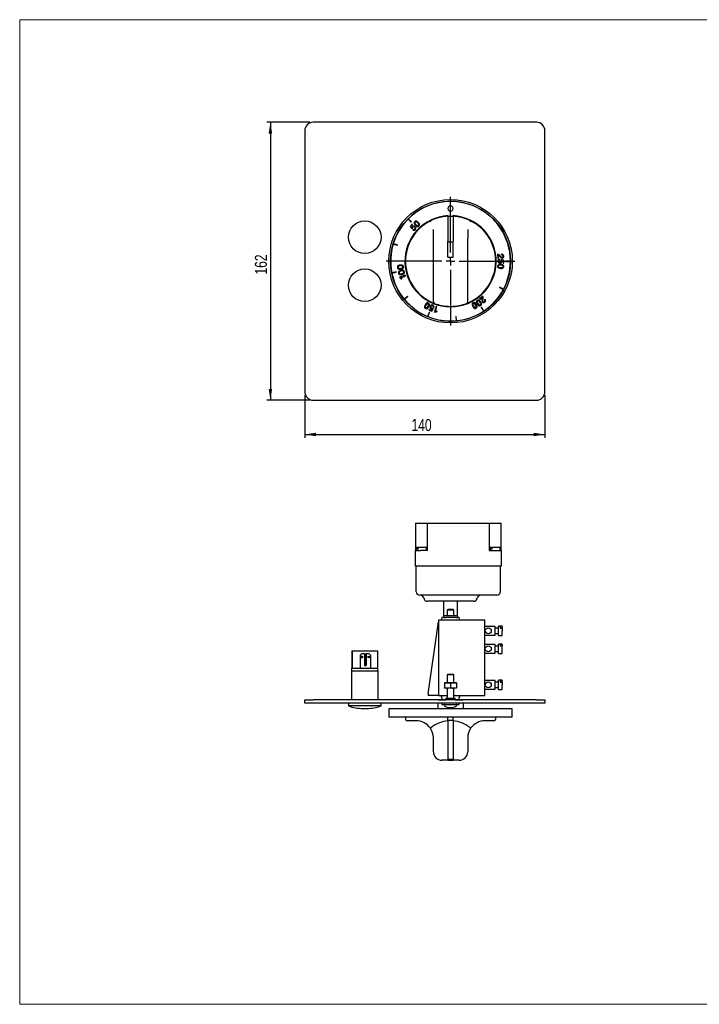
# Model space of a CAD drawing. Header units: millimetres. Extents: x 10 to 830, y 10 to 584.
# Tile 1 of 2: x 10 to 406, y 10 to 584. Entities that reach past the tile are written whole.
import ezdxf

# ---------------------------------------------------------------- set-up
doc = ezdxf.new("R2010")
doc.units = ezdxf.units.MM
doc.header["$LTSCALE"] = 2
doc.layers.add('SLD-0', color=179, linetype='Continuous')
doc.styles.add('SLDTEXTSTYLE2', font='TXT', dxfattribs={"width": 0.75})
doc.dimstyles.new('SLDDIMSTYLE0', dxfattribs={"dimtxt": 7, "dimasz": 6.604, "dimexe": 0, "dimexo": 0.0625, "dimgap": 1.75, "dimtad": 1, "dimdec": 1, "dimrnd": 1e-09, "dimzin": 12, "dimdsep": 46, "dimtxsty": 'SLDTEXTSTYLE2', "dimsah": 1, "dimcen": 0.09, "dimadec": 0, "dimazin": 3, "dimtfac": 1, "dimtdec": 1, "dimtofl": 0, "dimtmove": 0, "dimatfit": 3, "dimfxl": 1, "dimfrac": 2, "dimtolj": 1, "dimtzin": 12, "dimarcsym": 0})

# ---------------------------------------------------------------- blocks, each defined once
blk = doc.blocks.new('_D')
at = {"layer": 'SLD-0'}
for p, q in [((178.72, 524.19), (153.72, 524.19)), ((155.72, 524.19), (155.72, 362.19)), ((178.72, 362.19), (153.72, 362.19))]:
    blk.add_line(p, q, dxfattribs=at)
for points in [[(155.72, 524.19), (154.7, 517.58), (156.74, 517.58)], [(155.72, 362.19), (156.74, 368.79), (154.7, 368.79)]]:
    blk.add_solid(points, dxfattribs=at)
at = {"layer": 'SLD-0', "insert": (146.7, 435.43), "char_height": 7, "attachment_point": 1, "rotation": 90, "style": 'SLDTEXTSTYLE2'}
blk.add_mtext('162', dxfattribs=at)
blk = doc.blocks.new('_D_1')
at = {"layer": 'SLD-0'}
for p, q in [((175.72, 365.19), (175.72, 340.19)), ((315.72, 365.19), (315.72, 340.19)), ((175.72, 342.19), (315.72, 342.19))]:
    blk.add_line(p, q, dxfattribs=at)
for points in [[(175.72, 342.19), (182.32, 341.17), (182.32, 343.2)], [(315.72, 342.19), (309.12, 343.2), (309.12, 341.17)]]:
    blk.add_solid(points, dxfattribs=at)
at = {"layer": 'SLD-0', "insert": (237.96, 351.21), "char_height": 7, "attachment_point": 1, "style": 'SLDTEXTSTYLE2'}
blk.add_mtext('140', dxfattribs=at)
blk = doc.blocks.new('SW_CENTERMARKSYMBOL_0')
at = {"layer": 'SLD-0', "color": 0}
for p, q in [((0, 5), (0, 37.5)), ((-5, 0), (-37.5, 0)), ((0, 0), (-2.5, 0)), ((0, 0), (0, 2.5)), ((0, 0), (0, -2.5)), ((0, 0), (2.5, 0)), ((5, 0), (37.5, 0)), ((0, -5), (0, -37.5))]:
    blk.add_line(p, q, dxfattribs=at)

msp = doc.modelspace()

# ---------------------------------------------------------------- linework, layer by layer
at = {"color": 7, "linetype": 'Continuous', "lineweight": 18}
for p, q in [((829.6, 584), (9.6, 584)), ((9.6, 584), (9.6, 10)), ((9.6, 10), (829.6, 10))]:
    msp.add_line(p, q, dxfattribs=at)
at = {"color": 7, "linetype": 'Continuous', "lineweight": 25}
for p, q in [((310.72, 524.19), (180.72, 524.19)), ((175.72, 519.19), (175.72, 367.19)), ((315.72, 367.19), (315.72, 519.19)), ((235.97, 467.8), (237.78, 465.99)), ((237.92, 466.14), (236.11, 467.94)), ((237.78, 465.99), (237.92, 466.14)), ((249.44, 466.95), (249.47, 466.96)), ((259.22, 469.45), (259.22, 454.78)), ((262.22, 469.31), (259.22, 469.31)), ((259.32, 469.31), (259.32, 469.75)), ((262.12, 469.75), (262.12, 469.31)), ((262.22, 469.45), (262.22, 454.78)), ((271.97, 466.96), (272, 466.95)), ((238.31, 464.75), (237.15, 463.47)), ((237.15, 463.47), (238.27, 462.01)), ((237.63, 463.45), (238.58, 464.5)), ((238.25, 462.64), (237.63, 463.45)), ((238.27, 462.64), (238.25, 462.64)), ((238.27, 462.01), (238.53, 462.26)), ((238.58, 464.5), (238.31, 464.75)), ((239, 461.79), (238.72, 461.48)), ((250.72, 456.56), (250.72, 461.77)), ((270.72, 461.77), (270.72, 456.56)), ((250.72, 419.54), (250.72, 456.56)), ((259.22, 453.95), (259.22, 454.78)), ((262.22, 454.34), (259.22, 454.34)), ((259.22, 445.54), (259.22, 453.95)), ((262.22, 453.95), (262.22, 454.78)), ((262.22, 445.54), (262.22, 453.95)), ((270.72, 419.54), (270.72, 456.56)), ((227.29, 453.22), (229.73, 452.48)), ((229.79, 452.68), (227.35, 453.42)), ((229.73, 452.48), (229.79, 452.68)), ((259.22, 445.54), (262.22, 445.54)), ((288.12, 447.13), (288.34, 444.85)), ((288.34, 444.85), (288.7, 444.89)), ((288.7, 444.89), (288.53, 446.68)), ((289.32, 443.91), (289.33, 444.33)), ((290.01, 444.23), (289.98, 443.87)), ((291.82, 443.87), (290.01, 444.23)), ((290.38, 447.25), (290.42, 446.83)), ((290.43, 443.75), (290.44, 443.76)), ((290.44, 443.76), (291.44, 443.56)), ((291.44, 443.56), (291.42, 442.15)), ((291.42, 442.15), (291.79, 442.14)), ((291.79, 442.14), (291.82, 443.87)), ((293.07, 443.29), (293.07, 443.09)), ((295.62, 443.29), (293.07, 443.29)), ((293.07, 443.09), (295.62, 443.09)), ((228.97, 436.98), (226.47, 436.48)), ((226.51, 436.28), (229.01, 436.78)), ((229.01, 436.78), (228.97, 436.98)), ((234.31, 434.97), (230.99, 433.88)), ((230.99, 433.88), (231.08, 433.57)), ((232.02, 432.82), (232.34, 432.92)), ((232.06, 433.79), (234.44, 434.57)), ((232.34, 432.92), (232.06, 433.79)), ((234.44, 434.57), (234.31, 434.97)), ((289.3, 428.03), (289.2, 427.85)), ((289.2, 427.85), (291.45, 426.65)), ((291.55, 426.82), (289.3, 428.03)), ((235.65, 422.74), (233.68, 421.13)), ((233.81, 420.97), (235.78, 422.59)), ((235.78, 422.59), (235.65, 422.74)), ((279.44, 422.8), (277.68, 421.33)), ((277.68, 421.33), (277.92, 421.04)), ((277.92, 421.04), (279.3, 422.2)), ((280.81, 421), (280.49, 420.73)), ((248.25, 413.34), (247.27, 410.98)), ((248.29, 415.07), (248.15, 414.73)), ((248.15, 414.73), (249.75, 414.08)), ((248.43, 413.26), (248.25, 413.34)), ((249.59, 414.54), (248.29, 415.07)), ((250.15, 415.4), (249.59, 414.54)), ((249.75, 414.08), (250.73, 415.64)), ((250.14, 415.42), (250.15, 415.4)), ((250.73, 415.64), (250.41, 415.79)), ((250.69, 416.39), (251.08, 416.24)), ((252.34, 416.83), (251.33, 413.48)), ((251.33, 413.48), (251.64, 413.38)), ((252.02, 414.31), (252.75, 416.71)), ((252.89, 414.04), (252.02, 414.31)), ((252.75, 416.71), (252.34, 416.83)), ((252.79, 413.72), (252.89, 414.04)), ((278.78, 416.34), (278.61, 416.23)), ((278.61, 416.23), (280.03, 414.11)), ((280.19, 414.23), (278.78, 416.34)), ((247.46, 410.91), (248.43, 413.26)), ((263.99, 411), (263.79, 410.98)), ((263.79, 410.98), (264.04, 408.45)), ((264.24, 408.47), (263.99, 411)), ((180.72, 362.19), (310.72, 362.19)), ((240.22, 290.48), (240.22, 274.48)), ((240.22, 290.48), (245.22, 290.48)), ((245.22, 290.48), (247.22, 290.48)), ((247.22, 274.48), (247.22, 290.48)), ((247.22, 290.48), (283.22, 290.48)), ((283.22, 290.48), (283.22, 274.48)), ((283.22, 290.48), (285.22, 290.48)), ((285.22, 290.48), (290.22, 290.48)), ((290.22, 274.48), (290.22, 290.48)), ((240.72, 276.48), (240.72, 274.48)), ((240.72, 276.48), (241.31, 276.48)), ((241.31, 276.48), (241.31, 275.48)), ((241.31, 276.48), (242.03, 276.48)), ((242.03, 275.48), (242.03, 276.48)), ((242.03, 276.48), (246.72, 276.48)), ((246.72, 274.48), (246.72, 276.48)), ((283.72, 276.48), (283.72, 274.48)), ((283.72, 276.48), (284.31, 276.48)), ((284.31, 276.48), (284.31, 275.48)), ((284.31, 276.48), (285.03, 276.48)), ((285.03, 275.48), (285.03, 276.48)), ((285.03, 276.48), (289.72, 276.48)), ((289.72, 274.48), (289.72, 276.48)), ((240.22, 265.48), (240.22, 274.48)), ((240.22, 274.48), (243.22, 274.48)), ((241.31, 275.48), (242.03, 275.48)), ((247.22, 274.48), (243.22, 274.48)), ((283.22, 274.48), (287.22, 274.48)), ((284.31, 275.48), (285.03, 275.48)), ((287.22, 274.48), (290.22, 274.48)), ((290.22, 274.48), (290.22, 265.48)), ((243.22, 265.48), (240.22, 265.48)), ((240.72, 250.48), (240.72, 265.48)), ((287.22, 265.48), (243.22, 265.48)), ((290.22, 265.48), (287.22, 265.48)), ((289.72, 265.48), (289.72, 250.48)), ((246.39, 248.48), (242.72, 248.48)), ((245.12, 247), (245.26, 246.46)), ((249.22, 248.48), (246.39, 248.48)), ((254.55, 248.48), (249.22, 248.48)), ((279.89, 248.48), (254.55, 248.48)), ((276.18, 246.46), (276.32, 247)), ((287.72, 248.48), (279.89, 248.48)), ((260.72, 244.98), (247.19, 244.98)), ((256.72, 236.48), (256.72, 244.98)), ((274.25, 244.98), (260.72, 244.98)), ((264.72, 236.48), (264.72, 244.98)), ((255.72, 235.48), (255.32, 233.98)), ((256.72, 235.48), (255.72, 235.48)), ((264.72, 236.48), (256.72, 236.48)), ((256.72, 236.48), (256.72, 235.48)), ((256.72, 235.48), (257.72, 235.48)), ((263.72, 235.48), (257.72, 235.48)), ((259.11, 240.18), (258.72, 239.79)), ((258.72, 239.79), (258.72, 236.48)), ((261.73, 239.79), (258.72, 239.79)), ((261.54, 240.18), (259.11, 240.18)), ((262.33, 240.18), (261.54, 240.18)), ((262.72, 239.79), (261.73, 239.79)), ((262.72, 239.79), (262.33, 240.18)), ((262.72, 236.48), (262.72, 239.79)), ((263.72, 235.48), (264.72, 235.48)), ((264.72, 235.48), (264.72, 236.48)), ((265.72, 235.48), (264.72, 235.48)), ((266.12, 233.98), (265.72, 235.48)), ((247.72, 190.98), (253.72, 232.98)), ((253.72, 233.98), (253.72, 189.98)), ((280.72, 233.98), (253.72, 233.98)), ((280.72, 189.98), (280.72, 233.98)), ((286.72, 230.23), (280.72, 230.23)), ((286.72, 225.23), (286.72, 230.23)), ((290.72, 230.48), (288.72, 230.48)), ((288.72, 227.73), (288.72, 230.48)), ((290.72, 229.99), (289.72, 229.99)), ((289.72, 229.99), (289.72, 229.28)), ((290.72, 229.99), (290.72, 230.48)), ((290.72, 229.99), (290.72, 229.28)), ((280.72, 225.23), (286.72, 225.23)), ((288.72, 229.23), (286.72, 229.23)), ((286.72, 226.23), (288.72, 226.23)), ((288.72, 224.98), (288.72, 227.73)), ((288.72, 224.98), (290.72, 224.98)), ((289.72, 229.28), (290.72, 229.28)), ((290.72, 229.28), (290.72, 227.73)), ((290.72, 224.98), (290.72, 227.73)), ((286.72, 219.73), (280.72, 219.73)), ((286.72, 214.73), (286.72, 219.73)), ((288.72, 218.73), (286.72, 218.73)), ((290.72, 219.98), (288.72, 219.98)), ((288.72, 217.23), (288.72, 219.98)), ((290.72, 219.67), (289.72, 219.67)), ((289.72, 219.67), (289.72, 219.05)), ((289.72, 219.05), (290.72, 219.05)), ((290.72, 219.67), (290.72, 219.98)), ((290.72, 219.67), (290.72, 219.05)), ((290.72, 217.23), (290.72, 219.05)), ((203.21, 215.98), (203.21, 205.98)), ((203.21, 215.98), (203.31, 215.98)), ((203.31, 215.98), (203.31, 205.98)), ((203.31, 215.98), (218.23, 215.98)), ((208.04, 213.48), (209.03, 214.48)), ((208.1, 213.48), (208.04, 213.48)), ((208.04, 213.48), (208.04, 205.98)), ((209.09, 214.48), (208.1, 213.48)), ((208.1, 213.48), (208.1, 205.98)), ((209.03, 214.48), (209.09, 214.48)), ((209.09, 214.48), (210.59, 214.48)), ((210.59, 214.48), (210.59, 207.48)), ((211.52, 214.48), (211.52, 207.48)), ((211.52, 214.48), (211.58, 214.48)), ((211.58, 207.48), (211.58, 214.48)), ((211.58, 214.48), (213.07, 214.48)), ((214.07, 213.48), (213.07, 214.48)), ((214.07, 213.48), (214.07, 205.98)), ((218.23, 215.98), (218.23, 205.98)), ((280.72, 214.73), (286.72, 214.73)), ((286.72, 215.73), (288.72, 215.73)), ((288.72, 214.48), (288.72, 217.23)), ((288.72, 214.48), (290.72, 214.48)), ((290.72, 214.48), (290.72, 217.23)), ((210.59, 207.48), (211.58, 207.48)), ((202.97, 204.48), (202.97, 187.48)), ((202.97, 204.48), (218.47, 204.48)), ((203.07, 205.98), (203.07, 204.48)), ((203.07, 205.98), (218.37, 205.98)), ((218.37, 204.48), (218.37, 205.98)), ((218.47, 187.48), (218.47, 204.48)), ((259.22, 202.48), (258.72, 201.98)), ((258.72, 201.98), (258.72, 197.48)), ((262.72, 201.98), (258.72, 201.98)), ((259.22, 202.48), (262.22, 202.48)), ((262.72, 201.98), (262.22, 202.48)), ((262.72, 197.48), (262.72, 201.98)), ((257.22, 197.48), (257.22, 197.17)), ((258.97, 197.48), (257.22, 197.48)), ((257.22, 197.17), (257.22, 194.59)), ((262.47, 197.48), (258.97, 197.48)), ((260.72, 197.17), (260.72, 194.59)), ((264.22, 197.48), (262.47, 197.48)), ((264.22, 197.48), (264.22, 197.17)), ((264.22, 197.17), (264.22, 194.59)), ((286.72, 198.73), (280.72, 198.73)), ((286.72, 193.73), (286.72, 198.73)), ((288.72, 197.73), (286.72, 197.73)), ((290.72, 198.98), (288.72, 198.98)), ((288.72, 196.23), (288.72, 198.98)), ((288.72, 193.48), (288.72, 196.23)), ((290.72, 198.49), (289.72, 198.49)), ((289.72, 198.49), (289.72, 197.78)), ((289.72, 197.78), (290.72, 197.78)), ((290.72, 198.49), (290.72, 198.98)), ((290.72, 198.49), (290.72, 197.78)), ((290.72, 197.78), (290.72, 196.23)), ((290.72, 193.48), (290.72, 196.23)), ((247.72, 190.98), (247.72, 189.98)), ((253.72, 189.98), (247.72, 189.98)), ((253.72, 189.98), (258.72, 189.98)), ((255.22, 189.98), (255.86, 187.58)), ((255.22, 189.98), (255.22, 188.98)), ((257.22, 194.28), (257.22, 194.59)), ((258.97, 194.28), (257.22, 194.28)), ((258.72, 194.28), (258.72, 188.48)), ((262.47, 194.28), (258.97, 194.28)), ((264.22, 194.28), (262.47, 194.28)), ((262.72, 188.48), (262.72, 194.28)), ((262.72, 189.98), (280.72, 189.98)), ((264.22, 194.28), (264.22, 194.59)), ((265.58, 187.58), (266.22, 189.98)), ((266.22, 188.98), (266.22, 189.98)), ((280.72, 193.73), (286.72, 193.73)), ((286.72, 194.73), (288.72, 194.73)), ((288.72, 193.48), (290.72, 193.48)), ((175.72, 185.48), (175.72, 187.48)), ((175.72, 187.48), (180.72, 187.48)), ((180.72, 185.48), (175.72, 185.48)), ((310.72, 187.48), (180.72, 187.48)), ((310.72, 185.48), (180.72, 185.48)), ((201.22, 185.48), (201.22, 183.98)), ((220.22, 183.98), (201.22, 183.98)), ((220.22, 183.98), (220.22, 185.48)), ((253.22, 185.48), (253.22, 182.28)), ((253.43, 187.58), (257.97, 187.58)), ((253.43, 187.58), (253.43, 187.48)), ((255.22, 188.98), (255.49, 188.98)), ((255.72, 185.48), (255.72, 184.78)), ((255.72, 184.78), (265.72, 184.78)), ((257.22, 184.58), (257.22, 184.2)), ((257.97, 188.48), (257.97, 187.48)), ((257.97, 188.48), (263.47, 188.48)), ((263.47, 187.48), (263.47, 188.48)), ((263.47, 187.58), (267.93, 187.58)), ((264.22, 184.2), (264.22, 184.58)), ((265.72, 184.78), (265.72, 185.48)), ((265.95, 188.98), (266.22, 188.98)), ((267.93, 187.58), (267.93, 187.48)), ((268.22, 182.28), (268.22, 185.48)), ((310.72, 187.48), (315.72, 187.48)), ((315.72, 185.48), (310.72, 185.48)), ((315.72, 187.48), (315.72, 185.48)), ((209.61, 182.45), (211.83, 182.45)), ((224.72, 182.28), (224.72, 177.38)), ((260.72, 182.28), (224.72, 182.28)), ((296.72, 182.28), (260.72, 182.28)), ((296.72, 177.38), (296.72, 182.28)), ((260.72, 177.38), (224.72, 177.38)), ((234.42, 177.38), (234.42, 176.28)), ((240.72, 175.28), (235.42, 175.28)), ((259.22, 175.21), (259.22, 177.38)), ((262.22, 175.47), (259.22, 175.47)), ((259.22, 175.21), (259.22, 152.73)), ((296.72, 177.38), (260.72, 177.38)), ((262.22, 175.21), (262.22, 177.38)), ((262.22, 175.21), (262.22, 152.73)), ((286.02, 175.28), (280.72, 175.28)), ((287.02, 176.28), (287.02, 177.38)), ((249.44, 171.38), (249.47, 171.4)), ((271.97, 171.4), (272, 171.38)), ((250.72, 157.28), (250.72, 165.28)), ((270.72, 165.28), (270.72, 157.28)), ((259.22, 152.28), (255.72, 152.28)), ((259.22, 152.28), (259.22, 152.73)), ((262.22, 152.65), (259.22, 152.65)), ((262.22, 152.47), (259.22, 152.47)), ((259.22, 152.28), (262.22, 152.28)), ((262.22, 152.28), (262.22, 152.73)), ((265.72, 152.28), (262.22, 152.28))]:
    msp.add_line(p, q, dxfattribs=at)
at = {"color": 7, "linetype": 'Continuous', "lineweight": 25, "flags": 128}
for points in [[(239.87, 466.33), (239.63, 466.05), (239.51, 465.77), (239.48, 465.49), (239.54, 465.21), (239.82, 464.69), (240.2, 464.22)], [(241.93, 465.78), (241.5, 466.21), (241.01, 466.54), (240.74, 466.63), (240.46, 466.63), (240.17, 466.54), (239.87, 466.33)], [(240.12, 466.05), (239.97, 465.86), (239.91, 465.66), (239.92, 465.46), (239.99, 465.25), (240.53, 464.52)], [(241.6, 465.49), (240.93, 466.09), (240.73, 466.18), (240.53, 466.22), (240.32, 466.18), (240.12, 466.05)], [(242.01, 463.96), (242.16, 464.14), (242.22, 464.34), (242.2, 464.55), (242.13, 464.76), (241.6, 465.49)], [(242.25, 463.68), (242.5, 463.96), (242.62, 464.24), (242.65, 464.52), (242.59, 464.79), (242.31, 465.32), (241.93, 465.78)], [(238.52, 463.29), (238.31, 462.95), (238.27, 462.64)], [(238.53, 462.26), (238.56, 462.68), (238.72, 462.97)], [(240.2, 464.22), (240.62, 463.79), (241.12, 463.46), (241.38, 463.38), (241.66, 463.38), (241.95, 463.47), (242.25, 463.68)], [(240.53, 464.52), (241.2, 463.91), (241.4, 463.82), (241.6, 463.79), (241.81, 463.83), (242.01, 463.96)], [(289.55, 445.79), (290.14, 445.2), (290.45, 445.08), (290.82, 445.06)], [(289.98, 443.87), (290.24, 443.53), (290.3, 443.21)], [(290.67, 443.1), (290.6, 443.5), (290.43, 443.75)], [(231.42, 440.93), (230.82, 440.83), (230.26, 440.62), (230.04, 440.45), (229.88, 440.22), (229.78, 439.93), (229.78, 439.56)], [(229.78, 439.56), (229.87, 439.21), (230.02, 438.94), (230.24, 438.76), (230.49, 438.65), (231.08, 438.57), (231.69, 438.61)], [(231.46, 440.49), (230.58, 440.29), (230.39, 440.18), (230.25, 440.04), (230.16, 439.85), (230.15, 439.61), (230.22, 439.38), (230.34, 439.21), (230.52, 439.1), (230.73, 439.04), (231.63, 439.05)], [(231.82, 437.83), (231.24, 437.67), (230.7, 437.4), (230.5, 437.21), (230.36, 436.96), (230.3, 436.66), (230.34, 436.3)], [(230.34, 436.3), (230.46, 435.95), (230.65, 435.71), (230.88, 435.55), (231.14, 435.46), (231.74, 435.45), (232.33, 435.55)], [(231.91, 437.39), (231.06, 437.11), (230.88, 436.98), (230.75, 436.82), (230.69, 436.62), (230.7, 436.38)], [(230.7, 436.38), (230.79, 436.16), (230.93, 436.01), (231.12, 435.92), (231.33, 435.88), (232.23, 435.99)], [(231.69, 438.61), (232.28, 438.71), (232.84, 438.92), (233.06, 439.09), (233.22, 439.32), (233.32, 439.61), (233.32, 439.98), (233.23, 440.33), (233.07, 440.6), (232.86, 440.78), (232.61, 440.89), (232.02, 440.97), (231.42, 440.93)], [(232.95, 439.93), (232.88, 440.16), (232.76, 440.33), (232.58, 440.44), (232.37, 440.5), (231.46, 440.49)], [(231.63, 439.05), (232.52, 439.25), (232.71, 439.36), (232.85, 439.5), (232.94, 439.69), (232.95, 439.93)], [(233.81, 437.08), (233.69, 437.43), (233.5, 437.67), (233.27, 437.83), (233.01, 437.92), (232.41, 437.93), (231.82, 437.83)], [(233.45, 437), (233.36, 437.22), (233.22, 437.37), (233.03, 437.46), (232.81, 437.5), (231.91, 437.39)], [(232.23, 435.99), (233.09, 436.27), (233.27, 436.4), (233.4, 436.56), (233.46, 436.76), (233.45, 437)], [(232.33, 435.55), (232.92, 435.71), (233.45, 435.98), (233.65, 436.17), (233.79, 436.42), (233.85, 436.72), (233.81, 437.08)], [(290.05, 441.33), (289.45, 441.37), (288.86, 441.28), (288.61, 441.16), (288.4, 440.98), (288.25, 440.71), (288.16, 440.36)], [(288.16, 440.36), (288.17, 439.99), (288.27, 439.7), (288.44, 439.47), (288.66, 439.3), (289.22, 439.1), (289.82, 439.01)], [(290.01, 440.89), (289.1, 440.89), (288.9, 440.83), (288.72, 440.72), (288.6, 440.55), (288.53, 440.32)], [(288.53, 440.32), (288.55, 440.08), (288.64, 439.89), (288.79, 439.75), (288.98, 439.64), (289.87, 439.46)], [(289.82, 439.01), (290.42, 438.98), (291.01, 439.07), (291.26, 439.18), (291.47, 439.37), (291.63, 439.64), (291.71, 439.99)], [(289.87, 439.46), (290.77, 439.46), (290.98, 439.52), (291.15, 439.63), (291.28, 439.8), (291.34, 440.03)], [(291.34, 440.03), (291.32, 440.27), (291.23, 440.46), (291.09, 440.6), (290.9, 440.71), (290.01, 440.89)], [(291.71, 439.99), (291.7, 440.36), (291.6, 440.65), (291.44, 440.88), (291.21, 441.04), (290.65, 441.25), (290.05, 441.33)], [(231.08, 433.57), (231.35, 433.57), (231.57, 433.49), (231.75, 433.34), (232.02, 432.82)], [(275.74, 417.92), (275.42, 418.43), (275.02, 418.87), (274.78, 419.01), (274.51, 419.08), (274.2, 419.06), (273.86, 418.92), (273.56, 418.71), (273.38, 418.47), (273.29, 418.2), (273.28, 417.92), (273.42, 417.35), (273.69, 416.8)], [(276.23, 420.37), (275.96, 420.13), (275.79, 419.87), (275.73, 419.59), (275.75, 419.31), (275.95, 418.76), (276.27, 418.24)], [(276.44, 420.06), (276.27, 419.9), (276.18, 419.71), (276.17, 419.5), (276.21, 419.29), (276.64, 418.49)], [(278.19, 419.56), (277.83, 420.04), (277.39, 420.43), (277.14, 420.55), (276.86, 420.59), (276.56, 420.54), (276.23, 420.37)], [(277.83, 419.3), (277.25, 419.99), (277.06, 420.11), (276.87, 420.17), (276.66, 420.16), (276.44, 420.06)], [(276.64, 418.49), (277.22, 417.8), (277.4, 417.68), (277.6, 417.62), (277.81, 417.63), (278.03, 417.73), (278.2, 417.9), (278.29, 418.09), (278.3, 418.29), (278.26, 418.51), (277.83, 419.3)], [(278.23, 417.43), (278.51, 417.67), (278.67, 417.93), (278.74, 418.2), (278.72, 418.48), (278.51, 419.04), (278.19, 419.56)], [(279.14, 420.86), (279, 420.03), (279.07, 419.71), (279.26, 419.39)], [(245.93, 417.79), (245.67, 417.24), (245.52, 416.66), (245.54, 416.38), (245.63, 416.12), (245.82, 415.88), (246.12, 415.67)], [(247.79, 418.81), (247.45, 418.94), (247.14, 418.96), (246.87, 418.89), (246.63, 418.75), (246.23, 418.31), (245.93, 417.79)], [(246.32, 417.58), (245.98, 416.74), (245.96, 416.52), (246, 416.32), (246.1, 416.14), (246.29, 415.99), (246.52, 415.92), (246.73, 415.93), (246.92, 416.01), (247.09, 416.15), (247.59, 416.9)], [(246.12, 415.67), (246.46, 415.54), (246.77, 415.51), (247.04, 415.59), (247.28, 415.73), (247.68, 416.17), (247.98, 416.69)], [(247.62, 418.48), (247.39, 418.56), (247.18, 418.55), (246.99, 418.47), (246.82, 418.33), (246.32, 417.58)], [(247.59, 416.9), (247.93, 417.74), (247.95, 417.96), (247.91, 418.16), (247.81, 418.34), (247.62, 418.48)], [(247.98, 416.69), (248.24, 417.24), (248.39, 417.81), (248.37, 418.09), (248.28, 418.36), (248.09, 418.6), (247.79, 418.81)], [(249.44, 415.43), (249.84, 415.35), (250.14, 415.42)], [(250.41, 415.79), (250.01, 415.68), (249.68, 415.73)], [(251.64, 413.38), (251.8, 413.6), (251.99, 413.74), (252.21, 413.8), (252.79, 413.72)], [(273.69, 416.8), (274, 416.29), (274.4, 415.85), (274.64, 415.7), (274.91, 415.64), (275.22, 415.66), (275.56, 415.79)], [(274.04, 418.6), (273.85, 418.45), (273.74, 418.27), (273.71, 418.07), (273.73, 417.85), (274.08, 417.01)], [(275.35, 417.7), (274.84, 418.45), (274.66, 418.59), (274.47, 418.67), (274.27, 418.68), (274.04, 418.6)], [(274.08, 417.01), (274.59, 416.27), (274.76, 416.13), (274.95, 416.05), (275.16, 416.04), (275.39, 416.12), (275.57, 416.27), (275.68, 416.45), (275.71, 416.65), (275.69, 416.87), (275.35, 417.7)], [(275.56, 415.79), (275.86, 416.01), (276.05, 416.25), (276.14, 416.52), (276.15, 416.8), (276, 417.37), (275.74, 417.92)], [(276.27, 418.24), (276.63, 417.76), (277.08, 417.36), (277.33, 417.25), (277.61, 417.2), (277.91, 417.26), (278.23, 417.43)], [(257.22, 197.17), (258.08, 197.39), (258.97, 197.48)], [(258.97, 197.48), (259.1, 197.48), (260.72, 197.17)], [(260.72, 197.17), (261.58, 197.39), (262.47, 197.48)], [(262.47, 197.48), (262.6, 197.48), (264.22, 197.17)], [(257.22, 194.59), (258.08, 194.37), (258.97, 194.28)], [(258.97, 194.28), (259.1, 194.28), (260.72, 194.59)], [(260.72, 194.59), (261.58, 194.37), (262.47, 194.28)], [(262.47, 194.28), (262.6, 194.28), (264.22, 194.59)]]:
    msp.add_lwpolyline(points, dxfattribs=at)
at = {"color": 7, "linetype": 'Continuous', "lineweight": 25}
for centre, radius in [((260.72, 443.19), 36), ((260.72, 443.19), 35), ((210.72, 457.19), 9.5), ((210.72, 429.19), 9.5), ((282.72, 227.73), 1.75), ((282.72, 217.23), 1.75), ((209.1, 212.49), 0.499), ((213.08, 212.49), 0.499), ((282.72, 196.23), 1.75)]:
    msp.add_circle(centre, radius, dxfattribs=at)
for centre, radius, start, end in [((180.72, 519.19), 5, 90, 180), ((310.72, 519.19), 5, 0, 90), ((260.72, 443.19), 34.9, 0.16415, 134.8354), ((260.68, 473.94), 1.49, 359.99984, 180.00016), ((260.68, 473.94), 1.49, 179.99979, 0.00021), ((260.72, 443.19), 34.9, 135.16375, 162.9607), ((260.72, 443.19), 26.6, 93.01696, 86.98304), ((260.72, 443.19), 34.9, 134.8354, 135.16375), ((260.72, 443.19), 26.3, 115.39364, 142.23354), ((250.05, 465.92), 1.19, 120.44844, 178.69292), ((260.72, 443.19), 26.3, 93.26959, 115.33058), ((260.72, 443.19), 26.3, 93.05141, 93.26959), ((260.72, 443.19), 26.3, 86.73041, 86.94859), ((260.72, 443.19), 26.3, 64.66942, 86.73041), ((271.39, 465.92), 1.19, 1.31206, 59.54658), ((260.7, 443.16), 26.33, 37.78167, 64.59114), ((260.72, 443.19), 26.3, 142.23356, 217.76644), ((239.36, 462.57), 1.11, 43.03337, 139.217), ((239.31, 462.47), 0.766, 45.63999, 139.67873), ((239.39, 462.27), 1.04, 229.758, 322.02451), ((239.42, 462.34), 0.691, 232.57631, 321.73933), ((239.4, 462.41), 0.749, 318.10982, 54.01398), ((239.4, 462.46), 1.16, 314.38592, 48.41586), ((260.72, 443.19), 26.3, 322.23356, 37.76644), ((260.72, 443.19), 34.9, 163.28904, 191.08599), ((260.72, 443.19), 34.9, 162.9607, 163.28904), ((288.17, 445.43), 1.7, 30.305, 91.79551), ((289.35, 443.29), 1.04, 91.01579, 183.26641), ((289.46, 443.14), 1.16, 175.623, 269.65978), ((288.08, 445.14), 1.61, 23.89692, 73.54115), ((289.37, 443.22), 0.69, 93.76233, 183.03485), ((289.43, 443.18), 0.748, 179.31931, 275.28905), ((289.56, 443.09), 1.11, 264.26797, 0.43809), ((289.54, 443.2), 0.766, 266.89004, 0.88007), ((290.79, 446.74), 1.24, 201.5119, 269.57337), ((290.62, 446.17), 1.1, 3.85414, 102.66077), ((290.62, 446.13), 0.733, 8.5169, 106.32415), ((290.72, 446.14), 0.639, 276.01765, 8.88677), ((290.73, 446.06), 1.01, 275.37525, 10.46588), ((260.72, 443.19), 34.9, 332.03906, 359.83581), ((260.72, 443.19), 34.9, 359.83581, 0.16415), ((260.72, 443.19), 34.9, 191.08599, 191.41433), ((260.72, 443.19), 34.9, 191.41433, 219.21098), ((260.73, 443.2), 26.32, 217.77586, 249.15232), ((260.72, 443.19), 26.31, 290.84251, 322.22932), ((260.72, 443.19), 34.9, 303.91421, 331.71071), ((260.72, 443.19), 34.9, 331.71071, 332.03906), ((260.72, 443.19), 34.9, 219.21098, 219.53932), ((260.72, 443.19), 34.9, 219.53932, 247.33562), ((251.72, 419.54), 1, 180, 249.16173), ((269.72, 419.54), 1, 290.83827, 0), ((277.77, 421.7), 1.61, 328.41401, 18.03989), ((280.04, 420.04), 1.01, 219.88217, 314.97404), ((280.64, 420.37), 1.24, 146.0328, 214.05227), ((278.06, 421.79), 1.7, 334.82196, 36.28271), ((280.09, 420.09), 0.639, 220.49771, 313.44758), ((280.03, 420.16), 0.732, 312.97481, 50.85075), ((280.06, 420.19), 1.1, 308.34462, 47.15233), ((249.83, 416.47), 1.11, 153.09551, 249.33362), ((249.92, 416.54), 1.16, 64.50142, 158.48562), ((249.94, 416.45), 0.766, 155.71627, 249.7239), ((249.97, 416.56), 0.749, 68.18025, 164.09251), ((250.03, 416.6), 0.691, 342.62319, 71.8534), ((250.1, 416.59), 1.04, 339.86793, 72.08576), ((260.72, 443.19), 26.3, 249.16161, 258.60181), ((260.72, 443.19), 26.3, 258.60169, 281.39831), ((260.72, 443.19), 34.9, 275.78919, 303.58587), ((260.72, 443.19), 26.3, 281.39831, 290.83827), ((260.72, 443.19), 34.9, 303.58587, 303.91421), ((260.72, 443.19), 34.9, 247.33562, 247.66396), ((260.72, 443.19), 34.9, 247.66396, 275.46085), ((260.72, 443.19), 34.9, 275.46085, 275.78919), ((180.72, 367.19), 5, 180, 270), ((310.72, 367.19), 5, 270, 0), ((242.72, 250.48), 2, 180, 270), ((243.19, 246.48), 2, 15, 90), ((278.26, 246.48), 2, 90, 165), ((287.72, 250.48), 2, 270, 0), ((247.19, 246.98), 2, 195, 270), ((274.25, 246.98), 2, 270, 345), ((209.03, 212.49), 0.5, 273.72564, 86.27436), ((213.01, 212.49), 0.5, 274.69385, 85.30615), ((209.61, 206.29), 23.84, 249.38865, 270), ((211.83, 206.29), 23.84, 270, 290.61135), ((257.02, 184.58), 0.2, 0, 90), ((257.58, 184.2), 0.36, 180, 239.24283), ((260.72, 189.48), 6.5, 239.24283, 270), ((260.72, 189.48), 6.5, 270, 300.75717), ((263.86, 184.2), 0.36, 300.75717, 0), ((264.42, 184.58), 0.2, 90, 180), ((235.42, 176.28), 1, 180, 270), ((240.72, 165.28), 10, 35.57432, 89.99999), ((280.72, 165.28), 10, 90.00002, 144.42567), ((286.02, 176.28), 1, 270, 0), ((248.7, 172.16), 1.08, 278.31199, 313.75369), ((240.72, 165.28), 10, 0, 35.5743), ((280.72, 165.28), 10, 144.4257, 180), ((272.74, 172.16), 1.07, 226.21478, 261.71954), ((255.72, 157.28), 5, 180, 270), ((265.72, 157.28), 5, 270, 0)]:
    msp.add_arc(centre, radius, start, end, dxfattribs=at)
for start_param, end_param in [(0.057065, 0.442102), (5.841083, 6.22612)]:
    msp.add_ellipse((260.72, 134.95), major_axis=(0, 40.33), ratio=0.652174, start_param=start_param, end_param=end_param, dxfattribs=at)

# ---------------------------------------------------------------- block references
at = {"layer": 'SLD-0'}
msp.add_blockref('SW_CENTERMARKSYMBOL_0', (260.72, 443.19), dxfattribs=at)

# ---------------------------------------------------------------- dimensions: what is measured, and where the dimension line sits
dim = msp.add_linear_dim(base=(155.72, 362.19), p1=(180.72, 524.19), p2=(180.72, 362.19), angle=90, dimstyle='SLDDIMSTYLE0', dxfattribs=at)
dim.commit()
dim.dimension.update_dxf_attribs({"geometry": '_D', "text_midpoint": (155.72, 443.19), "dimtype": 160})
dim = msp.add_linear_dim(base=(315.72, 342.19), p1=(175.72, 367.19), p2=(315.72, 367.19), dimstyle='SLDDIMSTYLE0', dxfattribs=at)
dim.commit()
dim.dimension.update_dxf_attribs({"geometry": '_D_1', "text_midpoint": (245.72, 342.19), "dimtype": 160})

doc.saveas('drawing.dxf')
